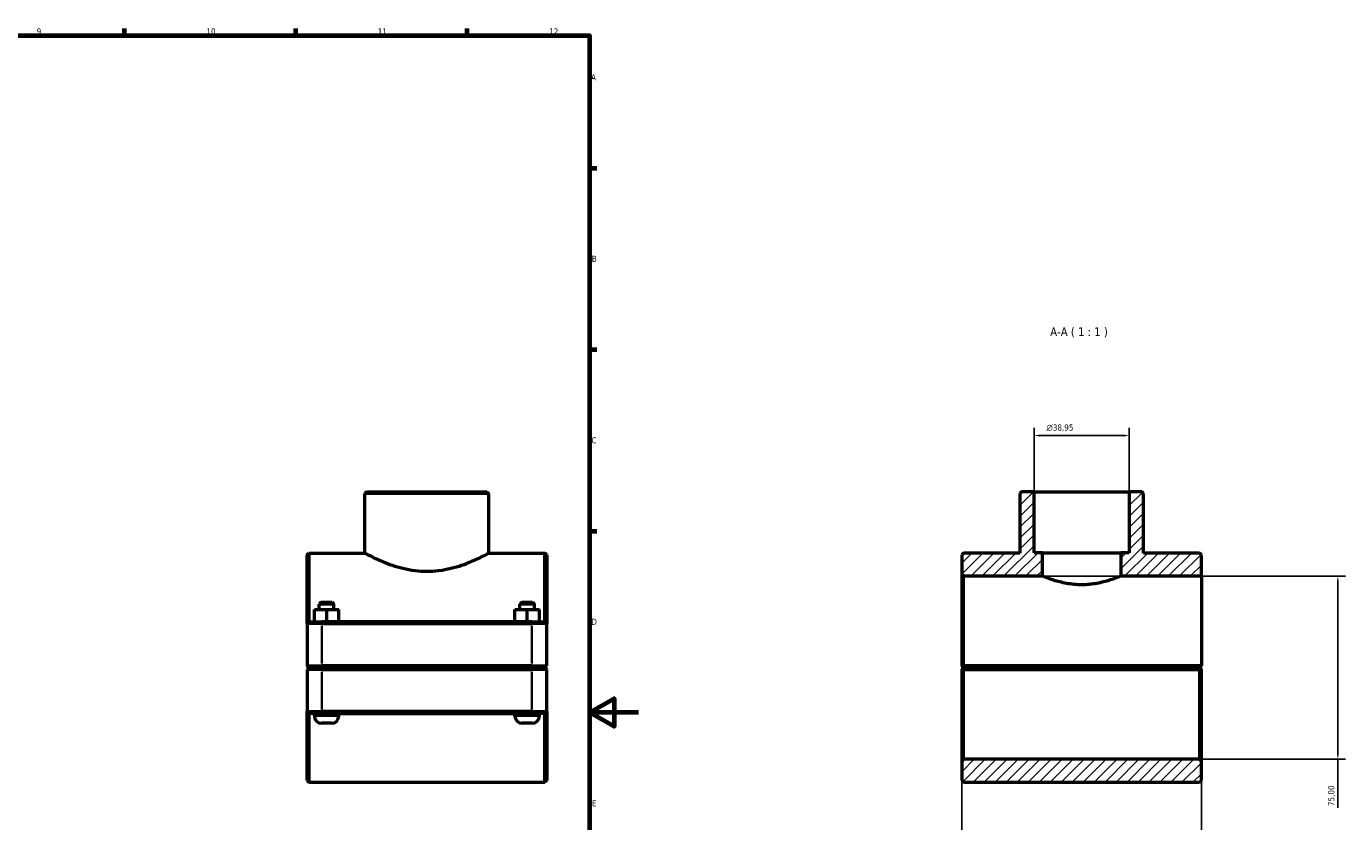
# Model space of a CAD drawing. Header units: millimetres. Extents: x 0 to 1130, y -16 to 1083.
# Tile 6 of 6: x 591 to 1130, y 252 to 578. Entities that reach past the tile are written whole.
import ezdxf

# ---------------------------------------------------------------- set-up
doc = ezdxf.new("R2010")
doc.units = ezdxf.units.MM
for name, color, linetype, lineweight in [('Border (ISO)', 7, 'Continuous', 70), ('Dimension (ISO)', 7, 'Continuous', 25), ('Hatch (ISO)', 7, 'Continuous', 18), ('Symbol (ISO)', 7, 'Continuous', 25), ('Visible (ISO)', 7, 'Continuous', 50), ('Visible Narrow (ISO)', 7, 'Continuous', 35)]:
    doc.layers.add(name, color=color, linetype=linetype, lineweight=lineweight)
doc.styles.add('Label Text (ISO)', font='tahoma.ttf')
doc.styles.add('Note Text (ISO)', font='tahoma.ttf')
doc.dimstyles.new('Default (ISO)', dxfattribs={"dimtxt": 2.5, "dimasz": 2.5, "dimexe": 3.175, "dimexo": 0, "dimgap": 0.762, "dimtad": 1, "dimrnd": 1e-08, "dimzin": 0, "dimtxsty": 'Note Text (ISO)', "dimcen": 0.09, "dimdle": 10, "dimclrd": 256, "dimclre": 256, "dimclrt": 232, "dimazin": 0, "dimtfac": 1.40208, "dimtmove": 0, "dimatfit": 3, "dimfxl": 1, "dimtolj": 1, "dimtzin": 0, "dimlwd": -1, "dimlwe": -1, "dimarcsym": 0})

# ---------------------------------------------------------------- blocks, each defined once
blk = doc.blocks.new('Borders Default Border')
at = {"layer": 'Border (ISO)'}
for p, q in [((630.75, 574), (630.75, 576.9)), ((700.83, 574), (700.83, 576.9)), ((770.92, 574), (770.92, 576.9)), ((821, 519.75), (823.9, 519.75)), ((821, 445.5), (823.9, 445.5)), ((821, 371.25), (823.9, 371.25))]:
    blk.add_line(p, q, dxfattribs=at)
at = {"layer": 'Border (ISO)', "flags": 128}
for points in [[(20, 20), (20, 574), (821, 574), (821, 20), (20, 20)], [(841, 297), (821, 297), (831, 302.77), (831, 291.23), (821, 297)]]:
    blk.add_lwpolyline(points, dxfattribs=at)
at = {"layer": 'Border (ISO)', "color": 232, "true_color": 0xca0064, "char_height": 2.5, "attachment_point": 7, "style": 'Note Text (ISO)'}
for s, insert in [('9', (594.88, 574.35)), ('10', (664.29, 574.35)), ('11', (734.37, 574.4)), ('12', (804.46, 574.4)), ('A', (821.59, 555.62)), ('B', (821.89, 481.37)), ('C', (821.73, 407.08)), ('D', (821.73, 332.88)), ('E', (821.94, 258.63))]:
    blk.add_mtext(s, dxfattribs=dict(at, insert=insert))
blk = doc.blocks.new('*D7')
at = {"layer": 'Defpoints', "color": 0, "transparency": 16777216}
for p in [(1002.75, 410.33), (1002.75, 387.36), (1041.71, 387.36)]:
    blk.add_point(p, dxfattribs=at)
at = {"layer": 'Dimension (ISO)', "transparency": 16777216}
for p, q in [((1002.75, 387.36), (1002.75, 413.5)), ((1039.21, 410.33), (1005.25, 410.33)), ((1041.71, 387.36), (1041.71, 413.5))]:
    blk.add_line(p, q, dxfattribs=at)
for points in [[(1005.25, 410.74), (1005.25, 409.91), (1002.75, 410.33)], [(1039.21, 410.74), (1039.21, 409.91), (1041.71, 410.33)]]:
    blk.add_solid(points, dxfattribs=at)
at = {"layer": 'Dimension (ISO)', "color": 232, "true_color": 0xca0064, "transparency": 16777216, "insert": (1007.84, 414.85), "char_height": 2.5, "attachment_point": 1, "style": 'Note Text (ISO)'}
blk.add_mtext('\\A1;\\fAIGDT|b0|i0;\\H2.5000;\\ln\\fTahoma|b0|i0;\\H2.5000;38,95', dxfattribs=at)
blk = doc.blocks.new('*D8')
at = {"layer": 'Defpoints', "color": 0, "transparency": 16777216}
for p in [(973.23, 316.16), (1071.23, 316.16), (973.23, 152.42)]:
    blk.add_point(p, dxfattribs=at)
at = {"layer": 'Dimension (ISO)', "transparency": 16777216}
for p, q in [((973.23, 316.16), (973.23, 149.25)), ((1071.23, 316.16), (1071.23, 149.25)), ((1068.73, 152.42), (975.73, 152.42))]:
    blk.add_line(p, q, dxfattribs=at)
for points in [[(975.73, 152.84), (975.73, 152.01), (973.23, 152.42)], [(1068.73, 152.84), (1068.73, 152.01), (1071.23, 152.42)]]:
    blk.add_solid(points, dxfattribs=at)
at = {"layer": 'Dimension (ISO)', "color": 232, "true_color": 0xca0064, "transparency": 16777216, "insert": (990.08, 156.37), "char_height": 2.5, "attachment_point": 1, "style": 'Note Text (ISO)'}
blk.add_mtext('\\A1;98,00', dxfattribs=at)
blk = doc.blocks.new('*D9')
at = {"layer": 'Defpoints', "color": 0, "transparency": 16777216}
for p in [(1006.23, 352.86), (1070.48, 277.86), (1127.01, 277.86)]:
    blk.add_point(p, dxfattribs=at)
at = {"layer": 'Dimension (ISO)', "transparency": 16777216}
for p, q in [((1006.23, 352.86), (1130.18, 352.86)), ((1127.01, 350.36), (1127.01, 280.36)), ((1070.48, 277.86), (1130.18, 277.86)), ((1127.01, 277.86), (1127.01, 257.98))]:
    blk.add_line(p, q, dxfattribs=at)
for points in [[(1126.59, 350.36), (1127.42, 350.36), (1127.01, 352.86)], [(1126.59, 280.36), (1127.42, 280.36), (1127.01, 277.86)]]:
    blk.add_solid(points, dxfattribs=at)
at = {"layer": 'Dimension (ISO)', "color": 232, "true_color": 0xca0064, "transparency": 16777216, "insert": (1123.07, 258.74), "char_height": 2.5, "attachment_point": 1, "rotation": 90, "style": 'Note Text (ISO)'}
blk.add_mtext('\\A1;75,00', dxfattribs=at)

msp = doc.modelspace()

# ---------------------------------------------------------------- hatches: boundary and pattern name
at = {"layer": 'Hatch (ISO)'}
h = msp.add_hatch(dxfattribs=at)
h.set_pattern_fill('ANSI31', color=256, scale=25.4, style=0)
h.set_pattern_definition([(45, (0, 0), (-2.245064, 2.245064), [])])
h.paths.add_polyline_path([(1071.23, 269.24), (1071.23, 277.115), (1070.48, 277.865), (973.98, 277.865), (973.23, 277.115), (973.23, 269.24), (973.98, 268.49), (1070.48, 268.49)])
h.paths.add_polyline_path([(997.661, 387.365), (996.911, 386.615), (996.911, 362.24), (973.98, 362.24), (973.23, 361.49), (973.23, 353.615), (973.98, 352.865), (1006.23, 352.865), (1006.23, 362.365), (1002.754, 362.365), (1002.754, 387.365)])
h.paths.add_polyline_path([(1047.549, 386.615), (1046.799, 387.365), (1041.706, 387.365), (1041.706, 362.365), (1038.23, 362.365), (1038.23, 352.865), (1071.23, 352.865), (1071.23, 361.49), (1070.48, 362.24), (1047.549, 362.24)])

# ---------------------------------------------------------------- linework, layer by layer
at = {"layer": 'Visible (ISO)'}
for p, q in [((729.895, 387.365), (729.145, 386.615)), ((729.145, 362.24), (729.145, 386.615)), ((779.783, 386.615), (729.145, 386.615)), ((729.895, 387.365), (779.033, 387.365)), ((779.033, 387.365), (779.783, 386.615)), ((779.783, 362.24), (779.783, 386.615)), ((997.661, 387.365), (996.911, 386.615)), ((996.911, 386.615), (996.911, 362.24)), ((1002.754, 387.365), (997.661, 387.365)), ((1002.754, 362.365), (1002.754, 387.365)), ((1002.754, 387.365), (1041.706, 387.365)), ((1046.799, 387.365), (1041.706, 387.365)), ((1041.706, 387.365), (1041.706, 362.365)), ((1047.549, 386.615), (1046.799, 387.365)), ((1047.549, 362.24), (1047.549, 386.615)), ((705.464, 361.49), (706.214, 362.24)), ((705.464, 333.365), (705.464, 361.49)), ((706.214, 362.24), (706.214, 334.115)), ((706.214, 362.24), (729.145, 362.24)), ((779.783, 362.24), (802.714, 362.24)), ((802.714, 334.115), (802.714, 362.24)), ((803.464, 361.49), (802.714, 362.24)), ((803.464, 361.49), (803.464, 333.365)), ((973.98, 362.24), (973.23, 361.49)), ((973.23, 361.49), (973.23, 353.615)), ((996.911, 362.24), (973.98, 362.24)), ((1006.23, 362.365), (1002.754, 362.365)), ((1006.23, 352.865), (1006.23, 362.365)), ((1006.23, 362.365), (1038.23, 362.365)), ((1041.706, 362.365), (1038.23, 362.365)), ((1038.23, 362.365), (1038.23, 352.865)), ((1070.48, 362.24), (1047.549, 362.24)), ((1071.23, 361.49), (1070.48, 362.24)), ((1071.23, 352.865), (1071.23, 361.49)), ((973.23, 353.615), (973.98, 352.865)), ((973.23, 353.615), (973.23, 316.165)), ((973.98, 352.865), (1006.23, 352.865)), ((973.98, 316.165), (973.98, 352.865)), ((1038.23, 352.865), (1071.23, 352.865)), ((1071.23, 352.865), (1071.23, 316.165)), ((711.214, 342.115), (710.464, 341.365)), ((716.464, 341.365), (710.464, 341.365)), ((710.464, 339.115), (710.464, 341.365)), ((711.214, 342.115), (715.714, 342.115)), ((715.714, 342.115), (716.464, 341.365)), ((716.464, 339.115), (716.464, 341.365)), ((793.214, 342.115), (792.464, 341.365)), ((798.464, 341.365), (792.464, 341.365)), ((792.464, 339.115), (792.464, 341.365)), ((793.214, 342.115), (797.714, 342.115)), ((797.714, 342.115), (798.464, 341.365)), ((798.464, 339.115), (798.464, 341.365)), ((708.448, 339.115), (708.479, 339.115)), ((708.448, 334.115), (708.448, 339.115)), ((708.479, 339.115), (713.495, 339.115)), ((708.479, 334.115), (708.479, 339.115)), ((713.495, 339.115), (718.479, 339.115)), ((713.495, 334.115), (713.495, 339.115)), ((718.479, 334.115), (718.479, 339.115)), ((790.448, 339.115), (790.479, 339.115)), ((790.448, 334.115), (790.448, 339.115)), ((790.479, 339.115), (795.495, 339.115)), ((790.479, 334.115), (790.479, 339.115)), ((795.495, 339.115), (800.479, 339.115)), ((795.495, 334.115), (795.495, 339.115)), ((800.479, 334.115), (800.479, 339.115)), ((706.214, 334.115), (705.464, 333.365)), ((711.564, 333.365), (705.464, 333.365)), ((705.464, 333.365), (705.464, 316.165)), ((706.214, 334.115), (711.564, 334.115)), ((797.364, 334.115), (711.564, 334.115)), ((711.564, 333.365), (797.364, 333.365)), ((797.364, 334.115), (802.714, 334.115)), ((803.464, 333.365), (797.364, 333.365)), ((802.714, 334.115), (803.464, 333.365)), ((803.464, 316.165), (803.464, 333.365)), ((706.214, 315.415), (705.464, 316.165)), ((705.464, 316.165), (711.564, 316.165)), ((706.214, 315.315), (705.464, 314.565)), ((711.564, 314.565), (705.464, 314.565)), ((705.464, 314.565), (705.464, 297.365)), ((711.564, 315.415), (706.214, 315.415)), ((706.214, 315.315), (711.564, 315.315)), ((708.464, 315.315), (708.464, 315.415)), ((797.364, 316.165), (711.564, 316.165)), ((711.564, 315.415), (797.364, 315.415)), ((797.364, 315.315), (711.564, 315.315)), ((711.564, 314.565), (797.364, 314.565)), ((718.464, 315.315), (718.464, 315.415)), ((790.464, 315.315), (790.464, 315.415)), ((797.364, 316.165), (803.464, 316.165)), ((802.714, 315.415), (797.364, 315.415)), ((797.364, 315.315), (802.714, 315.315)), ((803.464, 314.565), (797.364, 314.565)), ((800.464, 315.315), (800.464, 315.415)), ((802.714, 315.415), (803.464, 316.165)), ((802.714, 315.315), (803.464, 314.565)), ((803.464, 297.365), (803.464, 314.565)), ((973.23, 314.565), (973.23, 277.115)), ((973.98, 315.415), (973.606, 315.789)), ((973.606, 314.941), (973.98, 315.315)), ((1071.23, 316.165), (973.98, 316.165)), ((973.98, 315.415), (1070.48, 315.415)), ((1070.48, 315.315), (973.98, 315.315)), ((973.98, 277.865), (973.98, 314.565)), ((973.98, 314.565), (1070.48, 314.565)), ((976.23, 315.415), (976.23, 315.315)), ((986.23, 315.415), (986.23, 315.315)), ((1058.23, 315.415), (1058.23, 315.315)), ((1068.23, 315.415), (1068.23, 315.315)), ((1071.23, 316.165), (1070.48, 315.415)), ((1070.48, 315.315), (1070.854, 314.941)), ((1070.48, 314.565), (1070.48, 277.865)), ((1071.23, 316.165), (1071.23, 316.165)), ((1071.23, 277.115), (1071.23, 314.565)), ((705.464, 269.24), (705.464, 297.365)), ((705.464, 297.365), (711.564, 297.365)), ((706.214, 296.615), (705.464, 297.365)), ((797.364, 297.365), (711.564, 297.365)), ((797.364, 297.365), (803.464, 297.365)), ((802.714, 296.615), (803.464, 297.365)), ((803.464, 297.365), (803.464, 269.24)), ((706.214, 296.615), (706.214, 268.49)), ((711.564, 296.615), (706.214, 296.615)), ((708.464, 295.615), (708.464, 296.615)), ((715.464, 292.615), (711.464, 292.615)), ((711.564, 296.615), (797.364, 296.615)), ((718.464, 295.615), (718.464, 296.615)), ((790.464, 295.615), (790.464, 296.615)), ((797.464, 292.615), (793.464, 292.615)), ((802.714, 296.615), (797.364, 296.615)), ((800.464, 295.615), (800.464, 296.615)), ((802.714, 268.49), (802.714, 296.615)), ((973.98, 277.865), (973.23, 277.115)), ((973.23, 277.115), (973.23, 269.24)), ((1070.48, 277.865), (973.98, 277.865)), ((1071.23, 277.115), (1070.48, 277.865)), ((1071.23, 269.24), (1071.23, 277.115)), ((705.464, 269.24), (706.214, 268.49)), ((706.214, 268.49), (802.714, 268.49)), ((803.464, 269.24), (802.714, 268.49)), ((973.23, 269.24), (973.98, 268.49)), ((973.98, 268.49), (1070.48, 268.49)), ((1070.48, 268.49), (1071.23, 269.24))]:
    msp.add_line(p, q, dxfattribs=at)
for centre, start, end in [((711.464, 295.615), 180, 270), ((715.464, 295.615), 270, 0), ((793.464, 295.615), 180, 270), ((797.464, 295.615), 270, 0)]:
    msp.add_arc(centre, 3, start, end, dxfattribs=at)
for points, knots in [([(729.145, 362.24), (729.145, 362.24), (729.304, 362.153), (729.962, 361.803), (730.46, 361.539), (731.763, 360.876), (732.569, 360.475), (734.416, 359.608), (735.458, 359.142), (737.668, 358.229), (738.919, 357.747), (741.648, 356.823), (743.127, 356.383), (746.232, 355.636), (747.86, 355.329), (751.16, 354.918), (752.832, 354.814), (754.464, 354.814)], [11.7251082, 11.7251082, 11.7251082, 11.7251082, 12.2127006, 12.2127006, 12.7002929, 12.7002929, 13.1878853, 13.1878853, 13.6754776, 13.6754776, 14.1649776, 14.1649776, 14.6544776, 14.6544776, 15.1439776, 15.1439776, 15.6334776, 15.6334776, 15.6334776, 15.6334776]), ([(754.464, 354.814), (756.095, 354.814), (757.768, 354.918), (761.068, 355.329), (762.696, 355.636), (765.8, 356.383), (767.279, 356.823), (770.009, 357.747), (771.259, 358.229), (773.47, 359.142), (774.511, 359.608), (776.358, 360.475), (777.164, 360.876), (778.467, 361.539), (778.966, 361.803), (779.624, 362.153), (779.783, 362.24), (779.783, 362.24)], [0, 0, 0, 0, 0.4895, 0.4895, 0.979, 0.979, 1.4685, 1.4685, 1.958, 1.958, 2.4455924, 2.4455924, 2.9331847, 2.9331847, 3.4207771, 3.4207771, 3.9083694, 3.9083694, 3.9083694, 3.9083694]), ([(1022.23, 349.28), (1021.211, 349.28), (1020.161, 349.327), (1018.083, 349.517), (1017.054, 349.659), (1014.105, 350.186), (1012.324, 350.672), (1010.214, 351.34), (1009.552, 351.568), (1008.382, 351.994), (1007.873, 352.192), (1007.053, 352.519), (1006.74, 352.65), (1006.329, 352.822), (1006.23, 352.865), (1006.23, 352.865)], [0, 0, 0, 0, 0.3058656, 0.3058656, 0.6117312, 0.6117312, 1.2234624, 1.2234624, 1.5289179, 1.5289179, 1.8343734, 1.8343734, 2.1398289, 2.1398289, 2.4452844, 2.4452844, 2.4452844, 2.4452844]), ([(1038.23, 352.865), (1038.23, 352.865), (1038.132, 352.822), (1037.72, 352.65), (1037.408, 352.519), (1036.587, 352.192), (1036.078, 351.994), (1034.908, 351.568), (1034.247, 351.34), (1032.137, 350.672), (1030.356, 350.186), (1027.406, 349.659), (1026.377, 349.517), (1024.299, 349.327), (1023.25, 349.28), (1022.23, 349.28)], [7.3358533, 7.3358533, 7.3358533, 7.3358533, 7.6413089, 7.6413089, 7.9467644, 7.9467644, 8.2522199, 8.2522199, 8.5576754, 8.5576754, 9.1694066, 9.1694066, 9.4752722, 9.4752722, 9.7811378, 9.7811378, 9.7811378, 9.7811378])]:
    msp.add_open_spline(points, degree=3, knots=knots, dxfattribs=at)
for points in [[(973.606, 315.789), (973.419, 315.976), (973.23, 316.165)], [(973.23, 314.565), (973.419, 314.754), (973.606, 314.941)], [(1070.854, 314.941), (1071.041, 314.754), (1071.23, 314.565)]]:
    msp.add_open_spline(points, degree=2, dxfattribs=at)
for points, weights in [([(973.606, 315.789), (973.795, 315.978), (973.98, 316.165)], [1.00580163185, 1.00874236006, 1.01164078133]), ([(973.98, 314.565), (973.795, 314.752), (973.606, 314.941)], [1.01164078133, 1.00874236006, 1.00580163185]), ([(1070.854, 314.941), (1070.665, 314.752), (1070.48, 314.565)], [1.00580163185, 1.00874236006, 1.01164078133])]:
    msp.add_rational_spline(points, weights, degree=2, dxfattribs=at)
at = {"layer": 'Visible Narrow (ISO)'}
for p, q in [((711.564, 334.077), (711.564, 333.402)), ((711.564, 317.025), (711.564, 332.505)), ((797.364, 334.077), (797.364, 333.402)), ((797.364, 332.505), (797.364, 317.025)), ((711.564, 315.452), (711.564, 316.127)), ((711.564, 315.277), (711.564, 314.602)), ((711.564, 298.225), (711.564, 313.705)), ((797.364, 315.452), (797.364, 316.127)), ((797.364, 315.277), (797.364, 314.602)), ((797.364, 313.705), (797.364, 298.225)), ((711.564, 296.652), (711.564, 297.327)), ((797.364, 296.652), (797.364, 297.327)), ((708.525, 295.615), (718.402, 295.615)), ((790.525, 295.615), (800.402, 295.615))]:
    msp.add_line(p, q, dxfattribs=at)

# ---------------------------------------------------------------- block references
msp.add_blockref('Borders Default Border', (0, 0))

# ---------------------------------------------------------------- texts
at = {"layer": 'Symbol (ISO)', "insert": (1009.368, 450.427), "char_height": 3.5, "attachment_point": 7, "style": 'Label Text (ISO)'}
msp.add_mtext('A-A ( 1 : 1 )', dxfattribs=at)

# ---------------------------------------------------------------- dimensions: what is measured, and where the dimension line sits
at = {"layer": 'Dimension (ISO)'}
dim = msp.add_linear_dim(base=(1002.754, 410.328), p1=(1041.706, 387.365), p2=(1002.754, 387.365), angle=180, text='\\fAIGDT|b0|i0;\\H2.5000;\\ln\\fTahoma|b0|i0;\\H2.5000;<>', dimstyle='Default (ISO)', override={"dimdec": 2, "dimtp": 0, "dimtm": 0, "dimtdec": 2, "dimtofl": 0, "dimatfit": 1}, dxfattribs=at)
dim.commit()
dim.dimension.update_dxf_attribs({"geometry": '*D7', "text_midpoint": (1013.378, 410.328), "dimtype": 160})
dim = msp.add_linear_dim(base=(1127.006, 277.865), p1=(1006.23, 352.865), p2=(1070.48, 277.865), angle=270, dimstyle='Default (ISO)', override={"dimdec": 2, "dimtp": 0, "dimtm": 0, "dimtdec": 2, "dimtofl": 0, "dimatfit": 2}, dxfattribs=at)
dim.commit()
dim.dimension.update_dxf_attribs({"geometry": '*D9', "text_midpoint": (1127.006, 262.865), "dimtype": 160})
dim = msp.add_linear_dim(base=(973.23, 152.425), p1=(1071.23, 316.165), p2=(973.23, 316.165), dimstyle='Default (ISO)', override={"dimdec": 2, "dimtp": 0, "dimtm": 0, "dimtdec": 2, "dimtofl": 0, "dimatfit": 1}, dxfattribs=at)
dim.commit()
dim.dimension.update_dxf_attribs({"geometry": '*D8', "text_midpoint": (994.23, 152.425), "dimtype": 160})

doc.saveas('drawing.dxf')
